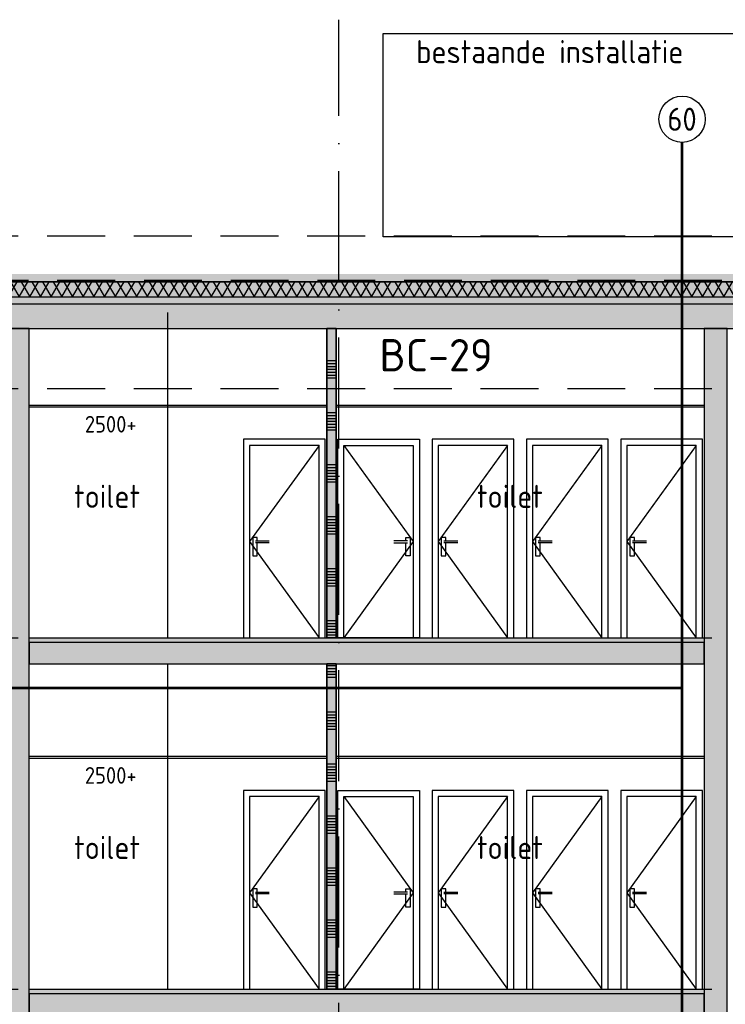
# Model space of a CAD drawing. Header units: millimetres. Extents: x -14070 to 121216, y 14949 to 85047.
# Tile 17 of 33: x 62248 to 69879, y 24225 to 34880. Entities that reach past the tile are written whole.
import ezdxf
from ezdxf.enums import TextEntityAlignment as Align

# ---------------------------------------------------------------- set-up
doc = ezdxf.new("R2010")
doc.units = ezdxf.units.MM
doc.header["$LTSCALE"] = 100
for name, pattern in [('ACAD_ISO10W100', [18, 12, -3, 0, -3]), ('gevels$0$ACAD_ISO10W100', [18, 12, -3, 0, -3]), ('HIDDEN2', [0.1875, 0.125, -0.0625])]:
    doc.linetypes.add(name, pattern=pattern)
for name, color, linetype in [('A--L20--_bovenbouw', 8, 'Continuous'), ('A--L65--_beveiligingsinstallaties', 1, 'Continuous'), ('BURO_hoogtelijnen', 8, 'Continuous'), ('BURO_tekst', 7, 'Continuous'), ('Detail_arcering_rood', 1, 'Continuous'), ('Detail_beton', 4, 'Continuous'), ('Detail_isolatie', 1, 'Continuous'), ('Detail_prefabbeton', 4, 'Continuous'), ('gevels$0$A--L$7--_stramien', 1, 'Continuous')]:
    doc.layers.add(name, color=color, linetype=linetype)
doc.styles.add('BRON standaard', font='isocp.shx')
doc.styles.add('BURO maatvoering', font='isocp.shx')
doc.styles.add('MAAR_logotekst', font='DIN1451Com-Mittelschrift.ttf')
pattern_1 = [(17, (0, 0), (10.314982, 31.9310436), [0, -32.64, -18.48, 0, -26.88]), (48, (0, 0), (-7.3662316, 32.468733), [0, -32.32, 0, -32.96, 0, -26.56]), (71, (0, 0), (-19.164631, 26.9052286), [0, -32, 0, -19.2, -26.32])]

# ---------------------------------------------------------------- blocks, each defined once
blk = doc.blocks.new('65_brandscheiding_01_P03_BV')
at = {"color": 3, "linetype": 'Continuous', "lineweight": -2}
blk.add_circle((0, 0), 2.5, dxfattribs=at)
at = {"color": 4, "linetype": 'Continuous', "lineweight": -2, "style": 'BURO maatvoering'}
blk.add_attdef('BURO_BRSCH:MIN', text='', height=2.5, dxfattribs=at).set_placement((0, 0), align=Align.MIDDLE_CENTER)

msp = doc.modelspace()

# ---------------------------------------------------------------- hatches: boundary and pattern name
h = msp.add_hatch()
h.set_pattern_fill('GRAVEL', color=256, scale=5)
h.set_pattern_definition([(228.0128, (-39797.528, 153711.018), (-1016.0008633, -1143.00140448), [17.08605, -1691.525]), (184.9697, (-39808.958, 153698.3185), (1524.00246531, 126.99910377), [29.32025, -2902.7]), (132.5104, (-39838.168, 153695.7785), (1269.99907592, -1397.00136462), [20.6741, -2046.735]), (267.2737, (-39887.698, 153664.0285), (126.99944854, 2539.99918267), [26.70025, -2643.32]), (292.8337, (-39888.968, 153637.3585), (-635.00180278, 1524.0008665), [26.1817, -2591.99]), (357.2737, (-39878.808, 153613.2285), (-2539.99918267, 126.99944854), [26.70025, -2643.32]), (37.6942, (-39852.138, 153611.9585), (-1651.00104306, -1269.99886785), [35.3097, -3495.655]), (72.2553, (-39824.198, 153633.5485), (889.00177827, 2794.0008103), [33.336, -3300.265]), (121.4296, (-39814.038, 153665.2985), (-1016.00026176, 1650.998058), [26.79065, -2652.275]), (175.2364, (-39828.008, 153688.158), (1396.99890265, -126.99880814), [30.58565, -1498.695]), (222.3974, (-39858.488, 153690.6985), (-1524.00004586, -1396.99818253), [39.5539, -3915.84]), (138.8141, (-39761.968, 153662.758), (-888.9994337, 761.99882786), [13.50025, -1336.53]), (171.4692, (-39772.128, 153671.6485), (1650.99747978, -254.00064), [25.6841, -2542.73]), (225, (-39797.53, 153675.46), (-3e-14, -126.999913), [17.96045, -161.6445]), (203.1986, (-39806.418, 153690.698), (635.0021413, 254.0011137), [9.67205, -957.53]), (291.8014, (-39815.308, 153686.888), (-127.000089, 381.0002454), [13.6783, -670.24]), (30.9638, (-39810.228, 153674.188), (380.9995977, 254.000198), [22.216, -718.315]), (161.5651, (-39791.178, 153685.62), (254.000116, -126.999811), [16.06435, -385.545]), (16.3895, (-39888.968, 153686.8885), (1270.0007007, 380.9992075), [22.5044, -2227.94]), (70.3462, (-39867.378, 153693.2385), (-507.99858443, -1396.99802443), [18.87995, -1869.11]), (293.1986, (-39791.178, 153711.018), (-254.0011137, 635.0021413), [19.344, -947.86]), (343.6105, (-39783.558, 153693.2385), (-1270.0007007, 380.9992075), [22.5044, -2227.94]), (339.444, (-39888.968, 153608.148), (-635.0007882, 253.9996918), [21.70175, -1063.385]), (294.7751, (-39868.648, 153600.5285), (-634.9985202, 1396.9993513), [18.1836, -1800.18]), (66.8014, (-39789.908, 153584.018), (254.0011137, 635.0021413), [19.344, -947.86]), (17.354, (-39782.288, 153601.7985), (-1651.0000891, -507.99923378), [21.28915, -2107.62]), (69.444, (-39852.138, 153584.018), (-253.9996918, -635.0007882), [10.8509, -1074.24]), (101.3099, (-39797.528, 153584.018), (-126.999373, 507.998373), [6.47575, -641.1]), (165.9638, (-39798.798, 153590.368), (381.0002677, -126.99978), [26.1817, -497.4525]), (186.009, (-39824.198, 153596.7185), (1269.99812722, 126.99970343), [24.26335, -2402.07]), (303.6901, (-39810.228, 153662.76), (-127.0000436, 253.999755), [18.3162, -439.589]), (353.1572, (-39800.068, 153647.5185), (2159.00089283, -254.00113758), [31.97785, -3165.8]), (60.9454, (-39768.318, 153643.708), (-507.9988183, -888.99788054), [13.0754, -1294.47]), (90, (-39761.97, 153655.14), (-127, 127), [7.62, -119.38]), (120.2564, (-39826.738, 153600.528), (507.99892334, -888.99955162), [17.64335, -1746.695]), (48.0128, (-39835.628, 153615.768), (1016.0008633, 1143.00140448), [34.17215, -1674.44]), (0, (-39812.77, 153641.17), (127, 127), [33.02, -93.98]), (325.3048, (-39779.748, 153641.1685), (-1269.99779955, 889.00008452), [20.0805, -1987.965]), (254.0546, (-39763.238, 153629.738), (-127.000324, -508.0012102), [18.49145, -906.085]), (207.646, (-39768.318, 153611.9585), (-2412.99915245, -1270.00079874), [30.10725, -2980.625]), (175.4261, (-39794.988, 153597.9885), (-1651.00038024, 126.99938556), [31.85145, -3153.29]), (175.4261, (-39794.988, 153597.9885), (-1651.00038024, 126.99938556), [31.85145, -3153.29])])
h.paths.add_polyline_path([(42030, 32128.5), (42030, 32046.5), (98424.3, 32046.5), (98424.3, 32128.5)])
h.paths.add_polyline_path([(38730, 32046.5), (38730, 32128.5), (22261, 32128.5), (22261, 32046.5)])
at = {"layer": 'A--L20--_bovenbouw', "linetype": 'Continuous', "lineweight": -3}
for points in [[(65670, 28190), (65670, 31540), (65570, 31540), (65570, 28190)], [(65670, 24390), (65670, 27910), (65570, 27910), (65570, 24390)]]:
    msp.add_hatch(color=249, dxfattribs=at).paths.add_polyline_path(points, flags=0)
h = msp.add_hatch(dxfattribs=at)
h.set_pattern_fill('SWAND', color=1, scale=5, angle=90, style=0)
h.set_pattern_definition([(180, (65670, 28190), (-2e-12, -562.5), []), (180, (65670, 28221.27), (-2e-12, -562.5), []), (180, (65670, 28252.5), (-2e-12, -562.5), []), (180, (65670, 28283.77), (-2e-12, -562.5), []), (180, (65670, 28315), (-2e-12, -562.5), []), (180, (65670, 28346.27), (-2e-12, -562.5), []), (180, (65670, 28377.5), (-2e-12, -562.5), [])])
h.paths.add_polyline_path([(65670, 28190), (65670, 31540), (65570, 31540), (65570, 28190)], flags=0)
h = msp.add_hatch(dxfattribs=at)
h.set_pattern_fill('SWAND', color=1, scale=5, angle=90, style=0)
h.set_pattern_definition([(180, (65670, 24390), (-2e-12, -562.5), []), (180, (65670, 24421.27), (-2e-12, -562.5), []), (180, (65670, 24452.5), (-2e-12, -562.5), []), (180, (65670, 24483.77), (-2e-12, -562.5), []), (180, (65670, 24515), (-2e-12, -562.5), []), (180, (65670, 24546.27), (-2e-12, -562.5), []), (180, (65670, 24577.5), (-2e-12, -562.5), [])])
h.paths.add_polyline_path([(65670, 24390), (65670, 27910), (65570, 27910), (65570, 24390)], flags=0)
at = {"layer": 'Detail_arcering_rood'}
h = msp.add_hatch(dxfattribs=at)
h.set_pattern_fill('ISOLATIE', color=256, scale=100, style=0)
h.set_pattern_definition([(60, (-39888.97, 153584.02), (-86.60254, 50), []), (120, (-39888.97, 153584.02), (-86.60254, -50), [])])
h.paths.add_polyline_path([(38730, 31880), (38730, 32044.5), (22261.5, 32044.5), (22261.5, 31880)])
h.paths.add_polyline_path([(42030, 32044.5), (42030, 31880), (98424.3, 31880), (98424.3, 32044.5)])
h = msp.add_hatch(dxfattribs=at)
h.set_pattern_fill('BETON', color=256, scale=2, style=0)
h.set_pattern_definition(pattern_1)
h.paths.add_polyline_path([(58510, 31800), (58510, 31880), (98424.3, 31880), (98424.3, 31540), (98274.3, 31540), (98274.3, 31800)])
h = msp.add_hatch(dxfattribs=at)
h.set_pattern_fill('PREFB', color=256, scale=2, style=0)
h.set_pattern_definition([(45, (24315.534, 166764.02), (-27.1529, 27.1529), []), (17, (24315.534, 166764.018), (10.314982, 31.9310436), [0, -32.64, -18.48, 0, -26.88]), (48, (24315.534, 166764.018), (-7.3662316, 32.468733), [0, -32.32, 0, -32.96, 0, -26.56]), (71, (24315.534, 166764.018), (-19.1646307, 26.9052286), [0, -32, 0, -192, -26.32])])
h.paths.add_polyline_path([(58510, 31540), (98274.3, 31540), (98274.3, 31800), (58510, 31800)])
h = msp.add_hatch(dxfattribs=at)
h.set_pattern_fill('PREFB', color=256, scale=2, style=0)
h.set_pattern_definition([(45, (-3850, -2575), (-27.1529, 27.1529), []), (17, (-3850, -2575), (10.314982, 31.931044), [0, -32.64, -18.48, 0, -26.88]), (48, (-3850, -2575), (-7.366232, 32.468733), [0, -32.32, 0, -32.96, 0, -26.56]), (71, (-3850, -2575), (-19.164631, 26.905229), [0, -32, 0, -192, -26.32])])
h.paths.add_polyline_path([(62350, 31540), (62100, 31540), (62100, 19640), (62350, 19640)])
h = msp.add_hatch(dxfattribs=at)
h.set_pattern_fill('PREFB', color=256, scale=2, angle=359.41034, style=0)
h.set_pattern_definition([(44.41034, (20419.973, 1e-07), (-26.872023, 27.430902), []), (16.41034, (20419.973, 1e-07), (10.643048, 31.823198), [0, -32.64, -18.48, 0, -26.88]), (47.41034, (20419.973, 1e-07), (-7.031695, 32.542822), [0, -32.32, 0, -32.96, 0, -26.56]), (70.41034, (20419.973, 1e-07), (-18.886725, 27.101033), [0, -32, 0, -192, -26.32])])
h.paths.add_polyline_path([(69900, 31540), (69650, 31540), (69650, 19640), (69900, 19640)])
h = msp.add_hatch(dxfattribs=at)
h.set_pattern_fill('BETON', color=256, scale=2, style=0)
h.set_pattern_definition([(17, (0, 3800), (10.314982, 31.931044), [0, -32.64, -18.48, 0, -26.88]), (48, (0, 3800), (-7.366232, 32.468733), [0, -32.32, 0, -32.96, 0, -26.56]), (71, (0, 3800), (-19.164631, 26.905229), [0, -32, 0, -19.2, -26.32])])
h.paths.add_polyline_path([(77280, 28190), (77700, 28190), (77700, 27910), (77280, 27910)])
h.paths.add_polyline_path([(69650, 28140), (62350, 28140), (62350, 27910), (69650, 27910)])
h = msp.add_hatch(color=60, dxfattribs=at)
h.dxf.hatch_style = 1
h.paths.add_polyline_path([(62350, 28190), (69650, 28190), (69650, 28140), (62350, 28140)])
h = msp.add_hatch(dxfattribs=at)
h.set_pattern_fill('BETON', color=256, scale=2, style=0)
h.set_pattern_definition(pattern_1)
h.paths.add_polyline_path([(77280, 24390), (77700, 24390), (77700, 24110), (77280, 24110)])
h.paths.add_polyline_path([(69650, 24340), (62350, 24340), (62350, 24110), (69650, 24110)])
h = msp.add_hatch(color=60, dxfattribs=at)
h.dxf.hatch_style = 1
h.paths.add_polyline_path([(62350, 24390), (69650, 24390), (69650, 24340), (62350, 24340)])

# ---------------------------------------------------------------- linework, layer by layer
for p, q in [((42030, 32046.5), (98423.7, 32046.5)), ((62350, 30710), (65570, 30710)), ((62350, 30690), (65570, 30690)), ((65670, 30710), (69650, 30710)), ((65670, 30690), (69650, 30690)), ((62350, 26910), (65570, 26910)), ((62350, 26890), (65570, 26890)), ((65670, 26910), (69650, 26910)), ((65670, 26890), (69650, 26890)), ((69650, 24340), (62350, 24340))]:
    msp.add_line(p, q)
at = {"color": 1}
for p, q in [((63850, 28190), (63850, 31710)), ((63850, 24390), (63850, 27910))]:
    msp.add_line(p, q, dxfattribs=at)
for points in [[(66177.5, 34730), (72471, 34730), (72471, 32530), (66177.5, 32530)], [(58510, 31800), (58510, 31880), (98424.3, 31880), (98424.3, 31540), (98274.3, 31540), (98274.3, 31800), (58510, 31800)], [(65570, 31540), (65670, 31540), (65670, 28190), (65570, 28190)], [(64668, 28190), (65552, 28190), (65552, 30340), (64668, 30340)], [(66572, 28190), (65688, 28190), (65688, 30340), (66572, 30340)], [(66708, 28190), (67592, 28190), (67592, 30340), (66708, 30340)], [(67728, 28190), (68612, 28190), (68612, 30340), (67728, 30340)], [(68748, 28190), (69632, 28190), (69632, 30340), (68748, 30340)], [(62350, 28190), (69650, 28190), (69650, 28140), (62350, 28140)], [(65570, 27910), (65670, 27910), (65670, 24390), (65570, 24390)], [(64668, 24390), (65552, 24390), (65552, 26540), (64668, 26540)], [(66572, 24390), (65688, 24390), (65688, 26540), (66572, 26540)], [(66708, 24390), (67592, 24390), (67592, 26540), (66708, 26540)], [(67728, 24390), (68612, 24390), (68612, 26540), (67728, 26540)], [(68748, 24390), (69632, 24390), (69632, 26540), (68748, 26540)], [(62350, 24390), (69650, 24390), (69650, 24340), (62350, 24340)]]:
    msp.add_lwpolyline(points, close=True)
for points in [[(65485, 30273), (64735, 30273), (64735, 28190), (65485, 28190)], [(65755, 30273), (66505, 30273), (66505, 28190), (65755, 28190)], [(67525, 30273), (66775, 30273), (66775, 28190), (67525, 28190)], [(68545, 30273), (67795, 30273), (67795, 28190), (68545, 28190)], [(69565, 30273), (68815, 30273), (68815, 28190), (69565, 28190)], [(65485, 26473), (64735, 26473), (64735, 24390), (65485, 24390)], [(65755, 26473), (66505, 26473), (66505, 24390), (65755, 24390)], [(67525, 26473), (66775, 26473), (66775, 24390), (67525, 24390)], [(68545, 26473), (67795, 26473), (67795, 24390), (68545, 24390)], [(69565, 26473), (68815, 26473), (68815, 24390), (69565, 24390)]]:
    msp.add_lwpolyline(points, close=True, dxfattribs=at)
at = {"color": 8}
for points in [[(65485, 30273), (64735, 29231.5), (65485, 28190)], [(65755, 30273), (66505, 29231.5), (65755, 28190)], [(67525, 30273), (66775, 29231.5), (67525, 28190)], [(68545, 30273), (67795, 29231.5), (68545, 28190)], [(69565, 30273), (68815, 29231.5), (69565, 28190)], [(65485, 26473), (64735, 25431.5), (65485, 24390)], [(65755, 26473), (66505, 25431.5), (65755, 24390)], [(67525, 26473), (66775, 25431.5), (67525, 24390)], [(68545, 26473), (67795, 25431.5), (68545, 24390)], [(69565, 26473), (68815, 25431.5), (69565, 24390)]]:
    msp.add_lwpolyline(points, dxfattribs=at)
for points in [[(64817.6, 29240.2), (64817.6, 29276.4), (64767.6, 29276.4), (64767.6, 29076.4), (64817.6, 29076.4), (64817.6, 29220.2)], [(64796.5, 29240.2), (64946.5, 29240.2)], [(64946.5, 29220.2), (64796.5, 29220.2)], [(66443.4, 29240.2), (66293.4, 29240.2)], [(66293.4, 29220.2), (66443.4, 29220.2)], [(66422.4, 29240.2), (66422.4, 29276.4), (66472.4, 29276.4), (66472.4, 29076.4), (66422.4, 29076.4), (66422.4, 29220.2)], [(66857.6, 29240.2), (66857.6, 29276.4), (66807.6, 29276.4), (66807.6, 29076.4), (66857.6, 29076.4), (66857.6, 29220.2)], [(66836.5, 29240.2), (66986.5, 29240.2)], [(66986.5, 29220.2), (66836.5, 29220.2)], [(67877.6, 29240.2), (67877.6, 29276.4), (67827.6, 29276.4), (67827.6, 29076.4), (67877.6, 29076.4), (67877.6, 29220.2)], [(67856.5, 29240.2), (68006.5, 29240.2)], [(68006.5, 29220.2), (67856.5, 29220.2)], [(68897.6, 29240.2), (68897.6, 29276.4), (68847.6, 29276.4), (68847.6, 29076.4), (68897.6, 29076.4), (68897.6, 29220.2)], [(68876.5, 29240.2), (69026.5, 29240.2)], [(69026.5, 29220.2), (68876.5, 29220.2)], [(64817.6, 25440.2), (64817.6, 25476.4), (64767.6, 25476.4), (64767.6, 25276.4), (64817.6, 25276.4), (64817.6, 25420.2)], [(66422.4, 25440.2), (66422.4, 25476.4), (66472.4, 25476.4), (66472.4, 25276.4), (66422.4, 25276.4), (66422.4, 25420.2)], [(66857.6, 25440.2), (66857.6, 25476.4), (66807.6, 25476.4), (66807.6, 25276.4), (66857.6, 25276.4), (66857.6, 25420.2)], [(67877.6, 25440.2), (67877.6, 25476.4), (67827.6, 25476.4), (67827.6, 25276.4), (67877.6, 25276.4), (67877.6, 25420.2)], [(68897.6, 25440.2), (68897.6, 25476.4), (68847.6, 25476.4), (68847.6, 25276.4), (68897.6, 25276.4), (68897.6, 25420.2)], [(64796.5, 25440.2), (64946.5, 25440.2)], [(64946.5, 25420.2), (64796.5, 25420.2)], [(66443.4, 25440.2), (66293.4, 25440.2)], [(66293.4, 25420.2), (66443.4, 25420.2)], [(66836.5, 25440.2), (66986.5, 25440.2)], [(66986.5, 25420.2), (66836.5, 25420.2)], [(67856.5, 25440.2), (68006.5, 25440.2)], [(68006.5, 25420.2), (67856.5, 25420.2)], [(68876.5, 25440.2), (69026.5, 25440.2)], [(69026.5, 25420.2), (68876.5, 25420.2)]]:
    msp.add_lwpolyline(points)
at = {"color": 60}
msp.add_solid([(42029.1, 32128), (98424.3, 32128), (42030, 31880), (98424.3, 31880)], dxfattribs=at)
at = {"layer": 'A--L20--_bovenbouw', "color": 2, "linetype": 'Continuous', "lineweight": -3}
for p, q in [((65670, 31540), (65570, 31540)), ((65570, 31540), (65570, 28190)), ((65670, 28190), (65670, 31540)), ((65570, 28190), (65670, 28190)), ((65670, 27910), (65570, 27910)), ((65570, 27910), (65570, 24390)), ((65670, 24390), (65670, 27910)), ((65570, 24390), (65670, 24390))]:
    msp.add_line(p, q, dxfattribs=at)
at = {"layer": 'A--L65--_beveiligingsinstallaties', "color": 1, "linetype": 'ACAD_ISO10W100', "ltscale": 0.3, "true_color": 0xf50004, "const_width": 30}
for points in [[(69020.2, 19041.8), (69411, 19193.2), (69411, 33552.5)], [(69411, 27647.6), (42056, 27647.6)]]:
    msp.add_lwpolyline(points, dxfattribs=at)
at = {"layer": 'BURO_hoogtelijnen', "linetype": 'HIDDEN2', "ltscale": 50}
for p, q in [((-5891.8, 32540), (103000, 32540)), ((-5891.8, 32540), (103000, 32540)), ((42030, 32060), (103000, 32060)), ((-5891.8, 30890), (103000, 30890)), ((-5891.8, 28190), (103000, 28190)), ((-5891.8, 24390), (103000, 24390))]:
    msp.add_line(p, q, dxfattribs=at)
at = {"layer": 'Detail_beton'}
msp.add_lwpolyline([(62100, 23800), (62100, 19640), (62350, 19640), (62350, 31540), (62100, 31540), (62100, 27850)], dxfattribs=at)
at = {"layer": 'Detail_beton', "elevation": 0}
msp.add_lwpolyline([(69900, 31540), (69650, 31540), (69650, 19640), (69900, 19640)], close=True, dxfattribs=at)
at = {"layer": 'Detail_beton'}
for points in [[(69650, 28140), (62350, 28140), (62350, 27910), (69650, 27910)], [(69650, 24340), (62350, 24340), (62350, 24110), (69650, 24110)]]:
    msp.add_lwpolyline(points, close=True, dxfattribs=at)
at = {"layer": 'Detail_isolatie'}
msp.add_line((42030, 32044.5), (98424.3, 32044.5), dxfattribs=at)
at = {"layer": 'Detail_prefabbeton'}
msp.add_lwpolyline([(58510, 31540), (98274.3, 31540), (98274.3, 31800), (58510, 31800)], close=True, dxfattribs=at)
at = {"layer": 'gevels$0$A--L$7--_stramien', "color": 1, "linetype": 'gevels$0$ACAD_ISO10W100', "lineweight": -3}
msp.add_line((65700, 17640), (65700, 34880), dxfattribs=at)

# ---------------------------------------------------------------- block references
at = {"layer": 'A--L65--_beveiligingsinstallaties', "color": 1, "linetype": 'Continuous', "lineweight": -3, "xscale": 100, "yscale": 100, "zscale": 100}
msp.add_blockref('65_brandscheiding_01_P03_BV', (69411, 33802.5), dxfattribs=at).add_auto_attribs({'BURO_BRSCH:MIN': '60'})

# ---------------------------------------------------------------- texts
at = {"layer": 'BURO_tekst', "color": 2, "style": 'BRON standaard'}
for s, p in [('bestaande installatie', (66536, 34409)), ('toilet', (62836.6, 29597)), ('toilet', (67193.3, 29597)), ('toilet', (62836.6, 25797)), ('toilet', (67193.3, 25797))]:
    msp.add_text(s, height=250, dxfattribs=at).set_placement(p)
at = {"layer": 'BURO_tekst', "color": 1, "linetype": 'ACAD_ISO10W100', "ltscale": 0.3, "true_color": 0xf50004, "style": 'MAAR_logotekst'}
msp.add_text('BC-29', height=350, dxfattribs=at).set_placement((66138.9, 31074.5))
at = {"layer": 'BURO_tekst', "color": 1, "style": 'BRON standaard'}
for p in [(62952.6, 30412.2), (62952.6, 26612.2)]:
    msp.add_text('2500+', height=180, dxfattribs=at).set_placement(p)

doc.saveas('drawing.dxf')
